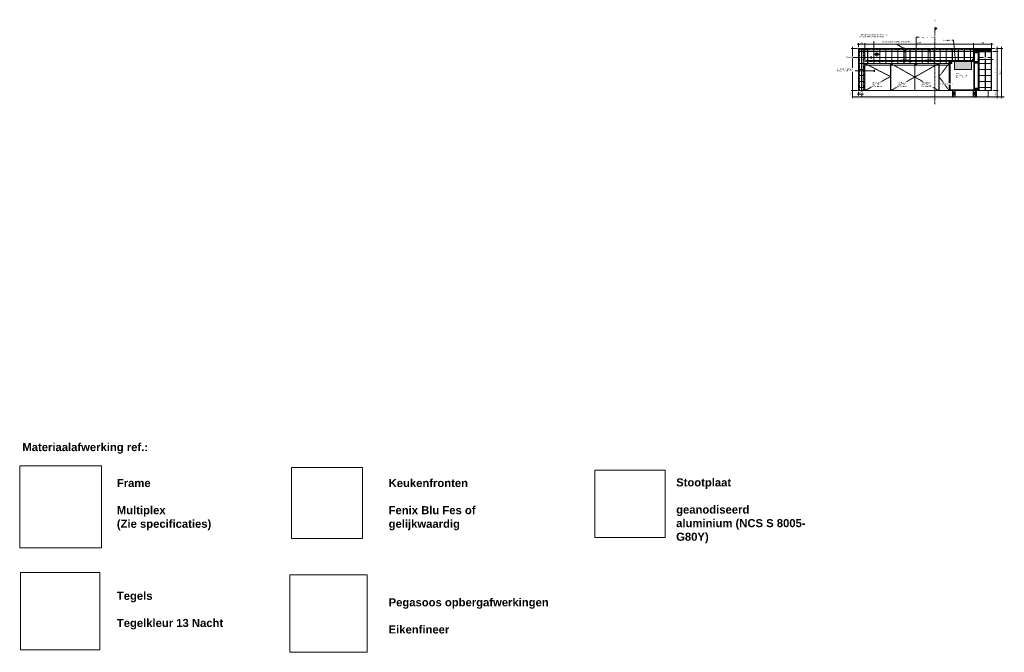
# Model space of a CAD drawing. Header units: millimetres. Extents: x 60977 to 119991, y -9149 to 74784.
# Tile 2 of 18: x 69237 to 93685, y 14153 to 29862. Entities that reach past the tile are written whole.
import ezdxf

# ---------------------------------------------------------------- set-up
doc = ezdxf.new("R2010")
doc.units = ezdxf.units.MM
for name, pattern in [('Dash', [6.35, 3.175, -3.175]), ('Dash dot Small', [6.35, 3.175, -1.5875, 0, -1.5875]), ('Dash Small', [6.35, 3.175, -3.175]), ('Dash_2_', [6.35, 3.175, -3.175]), ('Hidden', [7.14375, 4.7625, -2.38125]), ('Overhead xxSmall', [2.579688, 1.5875, -0.992188])]:
    doc.linetypes.add(name, pattern=pattern)
for name, color, linetype, lineweight in [('0-2', 250, 'Continuous', 5), ('A----M-', 8, 'Continuous', 5), ('A----M--20', 8, 'Continuous', 5), ('A09-C---6', 8, 'Dash_2_', 13), ('A09-C---7', 215, 'Dash_2_', 25), ('A09-C---8', 8, 'Dash_2_', 5), ('A09-G--', 8, 'Dash', 5), ('A09-NT--1', 7, 'Continuous', 13), ('A09-NT--2', 130, 'Continuous', 50), ('A09-NT--3', 7, 'Continuous', 5), ('A23-----2', 135, 'Continuous', 9), ('A23-----3', 250, 'Continuous', 13), ('A99-----1', 1, 'Overhead xxSmall', 13), ('A99-----3', 1, 'Continuous', 13), ('A99-----4', 1, 'Dash Small', 25), ('A99-----5', 1, 'Dash dot Small', 13), ('A99-----6', 1, 'Continuous', 25), ('A99----T', 1, 'Continuous', 5), ('Detail Items', 1, 'Continuous', 5), ('Detail Items-2', 55, 'Continuous', 5), ('Detail Items-3', 255, 'Continuous', 5), ('Detail Items-4', 254, 'Continuous', 5), ('Detail Items-5', 1, 'Hidden', 5)]:
    doc.layers.add(name, color=color, linetype=linetype, lineweight=lineweight)
doc.styles.add('Arial', font='arial.ttf', dxfattribs={"height": 40})
doc.styles.add('Arial_1', font='arial.ttf', dxfattribs={"height": 30})
doc.styles.add('Arial_B', font='arialbd.ttf', dxfattribs={"height": 200})
doc.dimstyles.new('TD_Diagonal_1_5_mm', dxfattribs={"dimscale": 304.8, "dimtxt": 30.607782, "dimasz": 0.026247, "dimexe": 0.098425, "dimexo": 0.098425, "dimgap": 0.052493, "dimtad": 1, "dimdec": 0, "dimzin": 0, "dimdsep": 46, "dimtxsty": 'Arial_1', "dimblk1": 'OBLIQUE', "dimblk2": 'OBLIQUE', "dimsah": 1, "dimcen": 0.09, "dimdle": 0.131234, "dimazin": 2, "dimtfac": 1, "dimtdec": 4, "dimtix": 1, "dimtmove": 0, "dimatfit": 3, "dimfxl": 1, "dimtvp": 1, "dimtfill": 1, "dimtolj": 1, "dimtzin": 0, "dimarcsym": 2})
picture_1 = doc.add_image_def('image1.jpg', size_in_pixel=(1021, 1021))
picture_2 = doc.add_image_def('image3.jpg', size_in_pixel=(540, 540))
picture_3 = doc.add_image_def('image4.png', size_in_pixel=(196, 191))
picture_4 = doc.add_image_def('image5.jpg', size_in_pixel=(500, 500))
picture_5 = doc.add_image_def('image10.png', size_in_pixel=(527, 505))

# ---------------------------------------------------------------- blocks, each defined once
blk = doc.blocks.new('HSR-D_ABT_ARCH_Interieur_rvt-2-Pegasoos Pantry - Section A')
at = {"layer": 'A23-----2'}
h = blk.add_hatch(dxfattribs=at)
h.set_pattern_fill('FP_5', color=256, style=0, pattern_type=2)
h.set_pattern_definition([(27, (-63030.689, 28850), (15.113162, 12.1898456), [0.67056, -31.929, 0.67056, -17.729, -4]), (27, (-63030.689, 28850), (15.113162, 12.1898456), [-51, 0.67056, -3.329]), (58, (-63030.689, 28850), (6.676274, 18.232591), [0.67056, -31.729, 0.67056, -32.129, -4]), (58, (-63030.689, 28850), (6.676274, 18.232591), [-65.2, 0.67056, -3.329]), (81, (-63030.689, 28850), (-0.9784985, 19.391816), [0.67056, -31.329, 0.67056, -17.449, -4]), (81, (-63030.689, 28850), (-0.9784985, 19.391816), [-50.12, 0.67056, -3.329])])
h.paths.add_polyline_path([(-61155, 27905), (-61155, 27950), (-64907, 27950), (-64907, 27905), (-62093, 27905)])
at = {"layer": 'A23-----3'}
blk.add_line((-61155, 27950), (-64907, 27950), dxfattribs=at)
blk = doc.blocks.new('Afstandsklods - Afstandsklods-18545504-Pegasoos Pantry - Section A')
at = {"layer": 'Detail Items'}
for p, q in [((-61894, 28827), (-61894, 28782)), ((-61894, 28827), (-61804, 28827)), ((-61804, 28782), (-61894, 28827)), ((-61804, 28827), (-61894, 28782)), ((-61894, 28782), (-61804, 28782))]:
    blk.add_line(p, q, dxfattribs=at)
at = {"layer": 'Detail Items-5'}
for p, q in [((-61894, 28827), (-61894, 28782)), ((-61804, 28827), (-61894, 28827)), ((-61894, 28782), (-61804, 28827)), ((-61804, 28782), (-61894, 28827)), ((-61894, 28782), (-61804, 28782))]:
    blk.add_line(p, q, dxfattribs=at)
blk = doc.blocks.new('Afstandsklods - Afstandsklods-V4-Pegasoos Pantry - Section A')
at = {"layer": 'Detail Items'}
for p, q in [((-61894, 28163), (-61894, 28118)), ((-61894, 28163), (-61804, 28163)), ((-61804, 28118), (-61894, 28163)), ((-61804, 28163), (-61894, 28118)), ((-61894, 28118), (-61804, 28118)), ((-61804, 28163), (-61804, 28118))]:
    blk.add_line(p, q, dxfattribs=at)
at = {"layer": 'Detail Items-5'}
for p, q in [((-61894, 28163), (-61894, 28118)), ((-61804, 28163), (-61894, 28163)), ((-61894, 28118), (-61804, 28163)), ((-61804, 28118), (-61894, 28163)), ((-61894, 28118), (-61804, 28118)), ((-61804, 28118), (-61804, 28163))]:
    blk.add_line(p, q, dxfattribs=at)
blk = doc.blocks.new('Detail View - Detail - Detail Number-13476530-Pegasoos Pantry - Section A')
at = {"layer": 'A09-C---7'}
for p, q in [((-62865, 29675), (-62835, 29645)), ((-62865, 29675), (-62865, 29615)), ((-62865, 29615), (-62835, 29645))]:
    blk.add_line(p, q, dxfattribs=at)
blk = doc.blocks.new('DIMBLOCK47-Pegasoos Pantry - Section A')
at = {"layer": 'A----M--20'}
for p, q in [((90188, 28012), (90028, 28012)), ((90068, 28070), (90068, 27982)), ((90068, 28012), (90068, 28070)), ((90148, 28036), (90148, 27982)), ((90148, 28012), (90148, 28036))]:
    blk.add_line(p, q, dxfattribs=at)
at = {"layer": 'A----M--20', "lineweight": 35}
for p, q in [((90068, 28012), (90064, 28008)), ((90068, 28012), (90072, 28016)), ((90148, 28012), (90144, 28008)), ((90148, 28012), (90152, 28016))]:
    blk.add_line(p, q, dxfattribs=at)
at = {"layer": 'A----M--20', "color": 0, "insert": (90085, 28067), "char_height": 30, "width": 55.38, "attachment_point": 1, "line_spacing_factor": 0.941778, "style": 'Arial_1', "bg_fill": 3, "box_fill_scale": 1.25, "bg_fill_color": 256, "bg_fill_true_color": 13158600, "bg_fill_transparency": 0}
blk.add_mtext('80', dxfattribs=at)
blk = doc.blocks.new('_Oblique')
at = {"color": 0, "linetype": 'ByBlock', "lineweight": -2}
blk.add_line((-0.5, -0.5), (0.5, 0.5), dxfattribs=at)
blk = doc.blocks.new('DIMBLOCK48-Pegasoos Pantry - Section A')
at = {"layer": 'A----M--20'}
for p, q in [((90038, 28100), (89882, 28100)), ((89912, 27950), (89904, 27950)), ((89910, 27950), (89942, 27950)), ((89912, 27910), (89912, 28100)), ((89912, 28100), (90038, 28100))]:
    blk.add_line(p, q, dxfattribs=at)
at = {"layer": 'A----M--20', "lineweight": 35}
for p, q in [((89912, 28100), (89908, 28104)), ((89912, 27950), (89908, 27954)), ((89912, 28100), (89916, 28096)), ((89912, 27950), (89916, 27946))]:
    blk.add_line(p, q, dxfattribs=at)
at = {"layer": 'A----M--20', "color": 0, "insert": (89857, 27990), "char_height": 30, "width": 83.06, "attachment_point": 1, "rotation": 90, "line_spacing_factor": 0.941778, "style": 'Arial_1', "bg_fill": 3, "box_fill_scale": 1.25, "bg_fill_color": 256, "bg_fill_true_color": 13158600, "bg_fill_transparency": 0}
blk.add_mtext('150', dxfattribs=at)
blk = doc.blocks.new('DIMBLOCK49-Pegasoos Pantry - Section A')
at = {"layer": 'A----M--20'}
for p, q in [((90038, 29150), (89882, 29150)), ((89912, 28100), (89912, 29190)), ((89912, 29150), (90038, 29150)), ((90038, 28100), (89882, 28100)), ((89912, 28100), (90038, 28100))]:
    blk.add_line(p, q, dxfattribs=at)
at = {"layer": 'A----M--20', "lineweight": 35}
for p, q in [((89912, 29150), (89908, 29154)), ((89912, 29150), (89916, 29146)), ((89912, 28100), (89908, 28104)), ((89912, 28100), (89916, 28096))]:
    blk.add_line(p, q, dxfattribs=at)
at = {"layer": 'A----M--20', "color": 0, "insert": (89857, 28579), "char_height": 30, "width": 110.75, "attachment_point": 1, "rotation": 90, "line_spacing_factor": 0.941778, "style": 'Arial_1', "bg_fill": 3, "box_fill_scale": 1.25, "bg_fill_color": 256, "bg_fill_true_color": 13158600, "bg_fill_transparency": 0}
blk.add_mtext('1050', dxfattribs=at)
blk = doc.blocks.new('DIMBLOCK50-Pegasoos Pantry - Section A')
at = {"layer": 'A----M--20'}
for p, q in [((93368, 29150), (93646, 29150)), ((93616, 29150), (93368, 29150)), ((93616, 27910), (93616, 29190)), ((93640, 27950), (93586, 27950)), ((93616, 27950), (93640, 27950))]:
    blk.add_line(p, q, dxfattribs=at)
at = {"layer": 'A----M--20', "lineweight": 35}
for p, q in [((93616, 29150), (93612, 29154)), ((93616, 29150), (93620, 29146)), ((93616, 27950), (93612, 27954)), ((93616, 27950), (93620, 27946))]:
    blk.add_line(p, q, dxfattribs=at)
at = {"layer": 'A----M--20', "color": 0, "insert": (93561, 28504), "char_height": 30, "width": 110.75, "attachment_point": 1, "rotation": 90, "line_spacing_factor": 0.941778, "style": 'Arial_1', "bg_fill": 3, "box_fill_scale": 1.25, "bg_fill_color": 256, "bg_fill_true_color": 13158600, "bg_fill_transparency": 0}
blk.add_mtext('1200', dxfattribs=at)
blk = doc.blocks.new('DIMBLOCK51-Pegasoos Pantry - Section A')
at = {"layer": 'A----M--20'}
for p, q in [((93398, 28100), (93536, 28100)), ((93506, 28100), (93398, 28100)), ((93530, 27950), (93476, 27950)), ((93506, 27910), (93506, 28100)), ((93506, 27950), (93530, 27950))]:
    blk.add_line(p, q, dxfattribs=at)
at = {"layer": 'A----M--20', "lineweight": 35}
for p, q in [((93506, 28100), (93502, 28104)), ((93506, 27950), (93502, 27954)), ((93506, 28100), (93510, 28096)), ((93506, 27950), (93510, 27946))]:
    blk.add_line(p, q, dxfattribs=at)
at = {"layer": 'A----M--20', "color": 0, "insert": (93451, 27990), "char_height": 30, "width": 83.06, "attachment_point": 1, "rotation": 90, "line_spacing_factor": 0.941778, "style": 'Arial_1', "bg_fill": 3, "box_fill_scale": 1.25, "bg_fill_color": 256, "bg_fill_true_color": 13158600, "bg_fill_transparency": 0}
blk.add_mtext('150', dxfattribs=at)
blk = doc.blocks.new('DIMBLOCK52-Pegasoos Pantry - Section A')
at = {"layer": 'A----M--20'}
for p, q in [((93398, 29075), (93536, 29075)), ((93506, 29075), (93398, 29075)), ((93506, 28100), (93506, 29075)), ((93398, 28100), (93536, 28100)), ((93506, 28100), (93398, 28100))]:
    blk.add_line(p, q, dxfattribs=at)
at = {"layer": 'A----M--20', "lineweight": 35}
for p, q in [((93506, 29075), (93502, 29079)), ((93506, 29075), (93510, 29071)), ((93506, 28100), (93502, 28104)), ((93506, 28100), (93510, 28096))]:
    blk.add_line(p, q, dxfattribs=at)
at = {"layer": 'A----M--20', "color": 0, "insert": (93451, 28553), "char_height": 30, "width": 83.06, "attachment_point": 1, "rotation": 90, "line_spacing_factor": 0.941778, "style": 'Arial_1', "bg_fill": 3, "box_fill_scale": 1.25, "bg_fill_color": 256, "bg_fill_true_color": 13158600, "bg_fill_transparency": 0}
blk.add_mtext('975', dxfattribs=at)
blk = doc.blocks.new('DIMBLOCK53-Pegasoos Pantry - Section A')
at = {"layer": 'A----M--20'}
for p, q in [((93368, 29150), (93536, 29150)), ((93506, 29150), (93368, 29150)), ((93506, 29075), (93506, 29190)), ((93398, 29075), (93536, 29075)), ((93506, 29075), (93398, 29075))]:
    blk.add_line(p, q, dxfattribs=at)
at = {"layer": 'A----M--20', "lineweight": 35}
for p, q in [((93506, 29150), (93502, 29154)), ((93506, 29150), (93510, 29146)), ((93506, 29075), (93502, 29079)), ((93506, 29075), (93510, 29071))]:
    blk.add_line(p, q, dxfattribs=at)
at = {"layer": 'A----M--20', "color": 0, "insert": (93451, 29089), "char_height": 30, "width": 55.38, "attachment_point": 1, "rotation": 90, "line_spacing_factor": 0.941778, "style": 'Arial_1', "bg_fill": 3, "box_fill_scale": 1.25, "bg_fill_color": 256, "bg_fill_true_color": 13158600, "bg_fill_transparency": 0}
blk.add_mtext('75', dxfattribs=at)
blk = doc.blocks.new('DIMBLOCK54-Pegasoos Pantry - Section A')
at = {"layer": 'A----M--20'}
for p, q in [((93408, 28873), (93023, 28873)), ((93063, 28897), (93063, 28843)), ((93063, 28873), (93063, 28897)), ((93368, 28897), (93368, 28843)), ((93368, 28873), (93368, 28897))]:
    blk.add_line(p, q, dxfattribs=at)
at = {"layer": 'A----M--20', "lineweight": 35}
for p, q in [((93063, 28873), (93059, 28869)), ((93063, 28873), (93067, 28877)), ((93368, 28873), (93364, 28869)), ((93368, 28873), (93372, 28877))]:
    blk.add_line(p, q, dxfattribs=at)
at = {"layer": 'A----M--20', "color": 0, "insert": (93181, 28928), "char_height": 30, "width": 83.06, "attachment_point": 1, "line_spacing_factor": 0.941778, "style": 'Arial_1', "bg_fill": 3, "box_fill_scale": 1.25, "bg_fill_color": 256, "bg_fill_true_color": 13158600, "bg_fill_transparency": 0}
blk.add_mtext('305', dxfattribs=at)
blk = doc.blocks.new('DIMBLOCK55-Pegasoos Pantry - Section A')
at = {"layer": 'A----M--20', "lineweight": 35}
for p, q in [((92918, 29251), (92914, 29247)), ((92918, 29251), (92922, 29255)), ((93368, 29251), (93364, 29247)), ((93368, 29251), (93372, 29255))]:
    blk.add_line(p, q, dxfattribs=at)
at = {"layer": 'A----M--20'}
for p, q in [((92918, 29150), (92918, 29281)), ((93408, 29251), (92918, 29251)), ((92918, 29251), (92918, 29150)), ((93368, 29150), (93368, 29281)), ((93368, 29251), (93368, 29150))]:
    blk.add_line(p, q, dxfattribs=at)
at = {"layer": 'A----M--20', "color": 0, "insert": (93108, 29306), "char_height": 30, "width": 83.06, "attachment_point": 1, "line_spacing_factor": 0.941778, "style": 'Arial_1', "bg_fill": 3, "box_fill_scale": 1.25, "bg_fill_color": 256, "bg_fill_true_color": 13158600, "bg_fill_transparency": 0}
blk.add_mtext('450', dxfattribs=at)
blk = doc.blocks.new('DIMBLOCK56-Pegasoos Pantry - Section A')
at = {"layer": 'A----M--20', "lineweight": 35}
for p, q in [((90218, 29251), (90214, 29247)), ((90218, 29251), (90222, 29255)), ((92918, 29251), (92914, 29247)), ((92918, 29251), (92922, 29255))]:
    blk.add_line(p, q, dxfattribs=at)
at = {"layer": 'A----M--20'}
for p, q in [((90218, 29130), (90218, 29281)), ((92918, 29251), (90218, 29251)), ((90218, 29251), (90218, 29130)), ((92918, 29150), (92918, 29281)), ((92918, 29251), (92918, 29150))]:
    blk.add_line(p, q, dxfattribs=at)
at = {"layer": 'A----M--20', "color": 0, "insert": (91522, 29306), "char_height": 30, "width": 110.75, "attachment_point": 1, "line_spacing_factor": 0.941778, "style": 'Arial_1', "bg_fill": 3, "box_fill_scale": 1.25, "bg_fill_color": 256, "bg_fill_true_color": 13158600, "bg_fill_transparency": 0}
blk.add_mtext('2700', dxfattribs=at)
blk = doc.blocks.new('DIMBLOCK57-Pegasoos Pantry - Section A')
at = {"layer": 'A----M--20'}
for p, q in [((90218, 29251), (90028, 29251)), ((90068, 29180), (90068, 29281)), ((90068, 29251), (90068, 29180)), ((90218, 29130), (90218, 29281)), ((90218, 29251), (90218, 29130))]:
    blk.add_line(p, q, dxfattribs=at)
at = {"layer": 'A----M--20', "lineweight": 35}
for p, q in [((90068, 29251), (90064, 29247)), ((90068, 29251), (90072, 29255)), ((90218, 29251), (90214, 29247)), ((90218, 29251), (90222, 29255))]:
    blk.add_line(p, q, dxfattribs=at)
at = {"layer": 'A----M--20', "color": 0, "insert": (90108, 29306), "char_height": 30, "width": 83.06, "attachment_point": 1, "line_spacing_factor": 0.941778, "style": 'Arial_1', "bg_fill": 3, "box_fill_scale": 1.25, "bg_fill_color": 256, "bg_fill_true_color": 13158600, "bg_fill_transparency": 0}
blk.add_mtext('150', dxfattribs=at)

msp = doc.modelspace()

# ---------------------------------------------------------------- hatches: boundary and pattern name
at = {"layer": 'Detail Items-2'}
h = msp.add_hatch(dxfattribs=at)
h.set_pattern_fill('FP_8', color=256, style=0, pattern_type=2)
h.set_pattern_definition([(0, (92244.49, 28926.5), (0, -150), [147, -3]), (90, (92244.49, 28926.5), (-150, 9e-15), [147, -3]), (180, (92391.49, 29073.5), (-2e-14, -150), [147, -3]), (90, (92391.49, 28926.5), (-150, 9e-15), [147, -3])])
h.paths.add_polyline_path([(90068, 28100), (90218, 28100), (90218, 28775), (92318, 28775), (92318, 28805), (92319.5, 28816.6), (92324, 28827.5), (92331.2, 28836.8), (92340.5, 28844), (92351.3, 28848.5), (92363, 28850), (90268, 28850), (90255, 28851.7), (90243, 28856.7), (90232.6, 28864.6), (90224.7, 28875), (90219.7, 28887.1), (90218, 28900), (90218, 29100), (90216.3, 29112.9), (90211.3, 29125), (90203.3, 29135.4), (90193, 29143.3), (90180.9, 29148.3), (90168, 29150), (90118, 29150), (90105, 29148.3), (90093, 29143.3), (90082.6, 29135.4), (90074.7, 29125), (90069.7, 29112.9), (90068, 29100), (90068, 28550)])
h = msp.add_hatch(dxfattribs=at)
h.set_pattern_fill('FP_7', color=256, style=0, pattern_type=2)
h.set_pattern_definition([(0, (93064.49, 28776.5), (0, -150), [147, -3]), (90, (93064.49, 28776.5), (-150, 9e-15), [147, -3]), (180, (93211.49, 28923.5), (-2e-14, -150), [147, -3]), (90, (93211.49, 28776.5), (-150, 9e-15), [147, -3])])
h.paths.add_polyline_path([(93368, 28100), (93368, 29075), (93063, 29075), (93063, 28100)])
for points in [[(90833, 28695), (90834.3, 28695.2), (90835.5, 28695.7), (90836.5, 28696.5), (90837.3, 28697.5), (90837.8, 28698.7), (90838, 28700), (90837.8, 28701.3), (90837.3, 28702.5), (90836.5, 28703.5), (90835.5, 28704.3), (90834.3, 28704.8), (90833, 28705), (90831.7, 28704.8), (90830.5, 28704.3), (90829.5, 28703.5), (90828.7, 28702.5), (90828.2, 28701.3), (90828, 28700), (90828.2, 28698.7), (90828.7, 28697.5), (90829.5, 28696.5), (90830.5, 28695.7), (90831.7, 28695.2)], [(91433, 28695), (91434.3, 28695.2), (91435.5, 28695.7), (91436.5, 28696.5), (91437.3, 28697.5), (91437.8, 28698.7), (91438, 28700), (91437.8, 28701.3), (91437.3, 28702.5), (91436.5, 28703.5), (91435.5, 28704.3), (91434.3, 28704.8), (91433, 28705), (91431.7, 28704.8), (91430.5, 28704.3), (91429.5, 28703.5), (91428.7, 28702.5), (91428.2, 28701.3), (91428, 28700), (91428.2, 28698.7), (91428.7, 28697.5), (91429.5, 28696.5), (91430.5, 28695.7), (91431.7, 28695.2)], [(91493, 28695), (91494.3, 28695.2), (91495.5, 28695.7), (91496.5, 28696.5), (91497.3, 28697.5), (91497.8, 28698.7), (91498, 28700), (91497.8, 28701.3), (91497.3, 28702.5), (91496.5, 28703.5), (91495.5, 28704.3), (91494.3, 28704.8), (91493, 28705), (91491.7, 28704.8), (91490.5, 28704.3), (91489.5, 28703.5), (91488.7, 28702.5), (91488.2, 28701.3), (91488, 28700), (91488.2, 28698.7), (91488.7, 28697.5), (91489.5, 28696.5), (91490.5, 28695.7), (91491.7, 28695.2)]]:
    msp.add_hatch(color=256, dxfattribs=at).paths.add_polyline_path(points)
at = {"layer": 'Detail Items-3'}
for points in [[(92943, 28118), (92946, 28118), (92946, 29122), (92928, 29122), (92928, 28118), (92932.6, 28118)], [(93054, 28100), (93054, 29085), (93036, 29085), (93036, 28100)], [(92327.5, 28100), (92342, 28100), (92342, 28775), (92337, 28775), (92337, 28725), (92336.7, 28723.1), (92336, 28721.2), (92334.8, 28719.7), (92333.2, 28718.5), (92331.4, 28717.8), (92329.5, 28717.5), (92327.5, 28717.8), (92325.7, 28718.5), (92324.2, 28719.7), (92323, 28721.2), (92322.2, 28723.1), (92322, 28725), (92322, 28735), (92318, 28735), (92318, 28100), (92325.7, 28100)], [(92386, 28776.5), (92386, 28827), (92363, 28827), (92363, 28845), (92352.6, 28843.6), (92343, 28839.6), (92334.7, 28833.3), (92328.3, 28825), (92324.4, 28815.4), (92323, 28805), (92323, 28776.5)], [(92872.1, 28827), (92928, 28827), (92928, 28845), (92363, 28845), (92363, 28827), (92868, 28827)], [(92872.1, 28626.5), (92872.1, 28827), (92446.5, 28827), (92446.5, 28626.5), (92868, 28626.5)], [(92342, 28100), (93036, 28100), (93036, 28118), (92342, 28118)]]:
    msp.add_hatch(color=256, dxfattribs=at).paths.add_polyline_path(points)
at = {"layer": 'Detail Items-4'}
h = msp.add_hatch(dxfattribs=at)
h.set_pattern_fill('FP_6', color=256, style=0, pattern_type=2)
h.set_pattern_definition([(0, (92244.49, 28776.5), (0, -150), [147, -3]), (90, (92244.49, 28776.5), (-150, 9e-15), [147, -3]), (180, (92391.49, 28923.5), (-2e-14, -150), [147, -3]), (90, (92391.49, 28776.5), (-150, 9e-15), [147, -3])])
h.paths.add_polyline_path([(92363, 28850), (92868, 28850), (92880.9, 28851.7), (92893, 28856.7), (92903.3, 28864.6), (92911.3, 28875), (92916.3, 28887.1), (92918, 28900), (92918, 29100), (92919.7, 29112.9), (92924.7, 29125), (92932.6, 29135.4), (92943, 29143.3), (92955, 29148.3), (92968, 29150), (90168, 29150), (90180.9, 29148.3), (90193, 29143.3), (90203.3, 29135.4), (90211.3, 29125), (90216.3, 29112.9), (90218, 29100), (90218, 28900), (90219.7, 28887.1), (90224.7, 28875), (90232.6, 28864.6), (90243, 28856.7), (90255, 28851.7), (90268, 28850), (92351.3, 28850)])

# ---------------------------------------------------------------- linework, layer by layer
at = {"layer": 'A09-C---6'}
msp.add_line((91963.3, 29675.1), (91963.3, 27766.7), dxfattribs=at)
at = {"layer": 'A09-NT--1'}
for p, q in [((92424.8, 29349.8), (92374.9, 29349.8)), ((92476.6, 28823.9), (92424.8, 29349.8)), ((90445.7, 29060.9), (90445.7, 29326.3)), ((91205.8, 29135.1), (91004.4, 29251.6))]:
    msp.add_line(p, q, dxfattribs=at)
at = {"layer": 'A09-NT--2'}
for p, q in [((91205.8, 29135.1), (91179.8, 29150.2)), ((90393.7, 28926.5), (90363.7, 28926.5)), ((90445.7, 29060.9), (90445.7, 29090.9)), ((92476.6, 28823.9), (92473.6, 28853.7)), ((91494.3, 28737.5), (91494.3, 28767.5)), ((90472.7, 28592), (90442.7, 28592))]:
    msp.add_line(p, q, dxfattribs=at)
at = {"layer": 'A99-----1'}
for p, q in [((90518.5, 28941.7), (90518.5, 29056.7)), ((90222, 28775), (90861, 28447.7)), ((92061, 28775), (90865, 28100)), ((90865, 28775), (92061, 28100)), ((92314, 28775), (92065, 28448.6)), ((90857.8, 28449.4), (90222, 28100)), ((92065, 28448.6), (92314, 28100))]:
    msp.add_line(p, q, dxfattribs=at)
at = {"layer": 'A99-----3'}
for p, q in [((90068, 29150), (90068, 28100)), ((90068, 29150), (91240.5, 29150)), ((91194.5, 29119), (91194.5, 28860)), ((91240.5, 29150), (91794.5, 29150)), ((91240.5, 29119), (91240.5, 29088)), ((91794.5, 29150), (92948, 29150)), ((91794.5, 29119), (91794.5, 28860)), ((91840.5, 29119), (91840.5, 29088)), ((92928, 28845), (92928, 29122)), ((92928, 29122), (92946, 29122)), ((92946, 29122), (92946, 29085)), ((90488.4, 29023.3), (90548.6, 29023.3)), ((90548.6, 28983.3), (90488.4, 28983.3)), ((91319.7, 28860), (91119.7, 28860)), ((91119.7, 28860), (91119.7, 28850)), ((91194.5, 29089), (91240.5, 29089)), ((91195.2, 29082.9), (91195.2, 29065.1)), ((91206.2, 29062.6), (91234.9, 29062.6)), ((91235.5, 29067.5), (91206.8, 29067.5)), ((91240.5, 29063), (91240.5, 28860)), ((91245.2, 29082.9), (91245.2, 29065.1)), ((91319.7, 28860), (91319.7, 28850)), ((91919.7, 28860), (91719.7, 28860)), ((91719.7, 28860), (91719.7, 28850)), ((91794.5, 29089), (91840.5, 29089)), ((91795.2, 29082.9), (91795.2, 29065.1)), ((91806.2, 29062.6), (91834.9, 29062.6)), ((91835.5, 29067.5), (91806.8, 29067.5)), ((91840.5, 29063), (91840.5, 28860)), ((91845.2, 29082.9), (91845.2, 29065.1)), ((91919.7, 28860), (91919.7, 28850)), ((92348, 28850), (92868, 28850)), ((92946, 29040), (92946, 28827)), ((93036, 29085), (93054, 29085)), ((93036, 28163), (93036, 29040)), ((93054, 29085), (93054, 28100)), ((90222, 28775), (90222, 28100)), ((90861, 28735), (90222, 28735)), ((90861, 28775), (90861, 28100)), ((90865, 28775), (90865, 28100)), ((91461, 28735), (90865, 28735)), ((91461, 28775), (91461, 28100)), ((91465, 28775), (91465, 28100)), ((92061, 28735), (91465, 28735)), ((92061, 28775), (92061, 28100)), ((92065, 28775), (92065, 28100)), ((92314, 28735), (92065, 28735)), ((92314, 28100), (92314, 28775)), ((92318, 28735), (92322, 28735)), ((92318, 28100), (92318, 28735)), ((92322, 28735), (92322, 28725)), ((92323, 28805), (92323, 28776.5)), ((92323, 28776.5), (92386, 28776.5)), ((92337, 28725), (92337, 28775)), ((92337, 28775), (92342, 28775)), ((92342, 28775), (92342, 28118)), ((92928, 28845), (92363, 28845)), ((92363, 28845), (92363, 28827)), ((92363, 28827), (92928, 28827)), ((92386, 28776.5), (92386, 28827)), ((92928, 28827), (92928, 28845)), ((92928, 28118), (92928, 28827)), ((92946, 28782), (92946, 28163)), ((92946, 28118), (92342, 28118)), ((92342, 28118), (92342, 28100)), ((93036, 28100), (93036, 28118)), ((90068, 28100), (92292.5, 28100)), ((90148, 28100), (90148, 27950)), ((92342, 28100), (92318, 28100)), ((92342, 28100), (93036, 28100)), ((92398, 28100), (92398, 27950)), ((92398, 28100), (92398, 27950)), ((92468, 28100), (92408, 27950)), ((92408, 28100), (92468, 27950)), ((92468, 28100), (92468, 27950)), ((92913, 28100), (92913, 27950)), ((92973, 28100), (92913, 27950)), ((92913, 28100), (92973, 27950)), ((93054, 28100), (93036, 28100)), ((93368, 28100), (93036, 28100)), ((93288, 28100), (93288, 27950))]:
    msp.add_line(p, q, dxfattribs=at)
for centre in [(90493.5, 29002.5), (90543.5, 29002.5)]:
    msp.add_circle(centre, 15, dxfattribs=at)
for centre, radius, start, end in [((90488.4, 29003.3), 20, 90, 270), ((90548.6, 29003.3), 20, 270, 90), ((92329.5, 28725), 7.5, 180, 360), ((92363, 28805), 40, 90, 180)]:
    msp.add_arc(centre, radius, start, end, dxfattribs=at)
for centre, start_param, end_param in [((91206.5, 29065), 1.5402112, 4.6818038), ((91235.2, 29065), 4.6818038, 7.8233965), ((91806.5, 29065), 1.5402112, 4.6818038), ((91835.2, 29065), 4.6818038, 7.8233965)]:
    msp.add_ellipse(centre, major_axis=(10, 0.07), ratio=0.2418154, start_param=start_param, end_param=end_param, dxfattribs=at)
for points, knots in [([(91194.5, 29119), (91194.5, 29120.1), (91194.6, 29122.4), (91195.8, 29126.7), (91198.4, 29131), (91202.5, 29134.8), (91206.8, 29137.2), (91211.7, 29138.7), (91215.1, 29139), (91216.8, 29139)], [-1, -1, -1, -1, -0.8928571, -0.7857143, -0.5714286, -0.4285714, -0.2857143, -0.1428571, 0, 0, 0, 0]), ([(91218.2, 29099), (91215.6, 29099), (91210.5, 29099.8), (91204.2, 29102.7), (91199.8, 29106.4), (91196.9, 29110.2), (91195.1, 29114.5), (91194.6, 29117.5), (91194.5, 29119)], [-1, -1, -1, -1, -0.7857143, -0.5714286, -0.4285714, -0.2857143, -0.1428571, 0, 0, 0, 0]), ([(91216.8, 29139), (91219.5, 29139), (91224.6, 29138.2), (91230.8, 29135.3), (91235.2, 29131.6), (91238.1, 29127.8), (91240, 29123.5), (91240.4, 29120.5), (91240.5, 29119)], [-1, -1, -1, -1, -0.7857143, -0.5714286, -0.4285714, -0.2857143, -0.1428571, 0, 0, 0, 0]), ([(91240.5, 29119), (91240.5, 29117.9), (91240.4, 29115.6), (91239.3, 29111.3), (91236.7, 29107), (91232.5, 29103.2), (91228.2, 29100.8), (91223.3, 29099.3), (91219.9, 29099), (91218.2, 29099)], [-1, -1, -1, -1, -0.8928571, -0.7857143, -0.5714286, -0.4285714, -0.2857143, -0.1428571, 0, 0, 0, 0]), ([(91794.5, 29119), (91794.5, 29120.1), (91794.6, 29122.4), (91795.8, 29126.7), (91798.4, 29131), (91802.5, 29134.8), (91806.8, 29137.2), (91811.7, 29138.7), (91815.1, 29139), (91816.8, 29139)], [-1, -1, -1, -1, -0.8928571, -0.7857143, -0.5714286, -0.4285714, -0.2857143, -0.1428571, 0, 0, 0, 0]), ([(91818.2, 29099), (91815.6, 29099), (91810.5, 29099.8), (91804.2, 29102.7), (91799.8, 29106.4), (91796.9, 29110.2), (91795.1, 29114.5), (91794.6, 29117.5), (91794.5, 29119)], [-1, -1, -1, -1, -0.7857143, -0.5714286, -0.4285714, -0.2857143, -0.1428571, 0, 0, 0, 0]), ([(91816.8, 29139), (91819.5, 29139), (91824.6, 29138.2), (91830.8, 29135.3), (91835.2, 29131.6), (91838.1, 29127.8), (91840, 29123.5), (91840.4, 29120.5), (91840.5, 29119)], [-1, -1, -1, -1, -0.7857143, -0.5714286, -0.4285714, -0.2857143, -0.1428571, 0, 0, 0, 0]), ([(91840.5, 29119), (91840.5, 29117.9), (91840.4, 29115.6), (91839.3, 29111.3), (91836.7, 29107), (91832.5, 29103.2), (91828.2, 29100.8), (91823.3, 29099.3), (91819.9, 29099), (91818.2, 29099)], [-1, -1, -1, -1, -0.8928571, -0.7857143, -0.5714286, -0.4285714, -0.2857143, -0.1428571, 0, 0, 0, 0]), ([(91203.7, 29089), (91202.6, 29089), (91200.5, 29088.6), (91198.4, 29087.6), (91197.2, 29086.8), (91196.6, 29086.3), (91196.2, 29086), (91195.9, 29085.6), (91195.5, 29085.2), (91195.3, 29084.9), (91195, 29084.6), (91194.8, 29084.4), (91194.7, 29084.1), (91194.6, 29084), (91194.5, 29084)], [0, 0, 0, 0, 0.2, 0.4, 0.5, 0.55, 0.6, 0.65, 0.7, 0.75, 0.8, 0.85, 0.9, 1, 1, 1, 1]), ([(91236, 29089), (91237.1, 29089), (91239.2, 29088.6), (91241.3, 29087.6), (91242.5, 29086.8), (91243.1, 29086.3), (91243.5, 29086), (91243.8, 29085.6), (91244.1, 29085.2), (91244.4, 29084.9), (91244.7, 29084.6), (91244.8, 29084.4), (91245, 29084.1), (91245.1, 29084), (91245.2, 29084)], [0, 0, 0, 0, 0.2, 0.4, 0.5, 0.55, 0.6, 0.65, 0.7, 0.75, 0.8, 0.85, 0.9, 1, 1, 1, 1]), ([(91803.7, 29089), (91802.6, 29089), (91800.5, 29088.6), (91798.4, 29087.6), (91797.2, 29086.8), (91796.6, 29086.3), (91796.2, 29086), (91795.9, 29085.6), (91795.5, 29085.2), (91795.3, 29084.9), (91795, 29084.6), (91794.8, 29084.4), (91794.7, 29084.1), (91794.6, 29084), (91794.5, 29084)], [0, 0, 0, 0, 0.2, 0.4, 0.5, 0.55, 0.6, 0.65, 0.7, 0.75, 0.8, 0.85, 0.9, 1, 1, 1, 1]), ([(91836, 29089), (91837.1, 29089), (91839.2, 29088.6), (91841.3, 29087.6), (91842.5, 29086.8), (91843.1, 29086.3), (91843.5, 29086), (91843.8, 29085.6), (91844.1, 29085.2), (91844.4, 29084.9), (91844.7, 29084.6), (91844.8, 29084.4), (91845, 29084.1), (91845.1, 29084), (91845.2, 29084)], [0, 0, 0, 0, 0.2, 0.4, 0.5, 0.55, 0.6, 0.65, 0.7, 0.75, 0.8, 0.85, 0.9, 1, 1, 1, 1])]:
    msp.add_open_spline(points, degree=3, knots=knots, dxfattribs=at)
at = {"layer": 'A99-----4'}
for p, q in [((92918.4, 29125), (90066.5, 29125)), ((90093, 28100), (90093, 29151.5)), ((90193, 28100), (90193, 29151.5)), ((92322.7, 28825), (90193, 28825))]:
    msp.add_line(p, q, dxfattribs=at)
at = {"layer": 'A99-----5'}
msp.add_line((90438.5, 29002.5), (90598.5, 29002.5), dxfattribs=at)
at = {"layer": 'A99-----6'}
for p, q in [((92918, 29120), (92918, 28890)), ((92928, 29120), (92928, 28890)), ((93338, 29103), (92946, 29103)), ((92948, 29150), (93338, 29150)), ((92948, 29140), (93338, 29140)), ((93338, 29122), (92948, 29122)), ((93338, 29140), (93338, 29085)), ((93358, 29075), (93358, 29120)), ((93368, 29075), (93368, 29120)), ((90513.5, 29010.2), (90523.5, 29010.2)), ((90513.5, 29005.2), (90513.5, 29010.2)), ((90523.5, 29005.2), (90513.5, 29005.2)), ((90513.5, 28999.8), (90513.5, 28994.8)), ((90523.5, 28999.8), (90513.5, 28999.8)), ((90513.5, 28994.8), (90523.5, 28994.8)), ((90523.5, 29010.2), (90523.5, 29005.2)), ((90523.5, 28994.8), (90523.5, 28999.8)), ((92868, 28850), (92878, 28850)), ((92928, 28990), (92928, 28845)), ((93036, 29085), (93358, 29085)), ((93054, 29075), (93368, 29075)), ((92342, 28100), (92292.5, 28100)), ((92398, 28100), (92398, 27950)), ((92398, 28100), (92398, 27950)), ((92398, 28100), (92398, 27950)), ((92398, 27950), (92408, 27950)), ((92408, 28100), (92408, 27950)), ((92973, 28100), (92973, 27950)), ((92973, 27950), (92983, 27950)), ((92983, 28100), (92983, 27950)), ((92983, 28100), (92983, 27950)), ((92983, 28100), (92983, 27950))]:
    msp.add_line(p, q, dxfattribs=at)
for centre, radius, start, end in [((92948, 29120), 30, 90, 180), ((92948, 29120), 20, 90, 180), ((93338, 29120), 30, 0, 90), ((93338, 29120), 20, 0, 90), ((92878, 28890), 40, 270, 0), ((92878, 28890), 50, 294.97858, 0)]:
    msp.add_arc(centre, radius, start, end, dxfattribs=at)
at = {"layer": 'A99----T'}
for p, q in [((90068, 29100), (90068, 28100)), ((90168, 29150), (90118, 29150)), ((92968, 29150), (90168, 29150)), ((90218, 29100), (90218, 28900)), ((90218, 28900), (90218, 29100)), ((92918, 28900), (92918, 29100)), ((90268, 28850), (92363, 28850)), ((92363, 28850), (90268, 28850)), ((92363, 28850), (92868, 28850)), ((93368, 29075), (93063, 29075)), ((93063, 29075), (93063, 28100)), ((93368, 28100), (93368, 29075)), ((90218, 28100), (90218, 28775)), ((90218, 28775), (92318, 28775)), ((92318, 28775), (92318, 28805)), ((92446.5, 28827), (92446.5, 28626.5)), ((92446.5, 28626.5), (92872.1, 28626.5)), ((92872.1, 28626.5), (92872.1, 28827)), ((90068, 28100), (90218, 28100)), ((93063, 28100), (93368, 28100))]:
    msp.add_line(p, q, dxfattribs=at)
for centre, radius, start, end in [((90118, 29100), 50, 90, 180), ((90168, 29100), 50, 360, 90), ((90168, 29100), 50, 0, 90), ((92968, 29100), 50, 90, 180), ((90268, 28900), 50, 180, 270), ((90268, 28900), 50, 180, 270), ((92363, 28805), 45, 90, 180), ((92868, 28900), 50, 270, 360)]:
    msp.add_arc(centre, radius, start, end, dxfattribs=at)

# ---------------------------------------------------------------- block references
at = {"layer": '0-2'}
msp.add_blockref('HSR-D_ABT_ARCH_Interieur_rvt-2-Pegasoos Pantry - Section A', (154840, 0), dxfattribs=at)
at = {"layer": 'A09-C---7'}
msp.add_blockref('Detail View - Detail - Detail Number-13476530-Pegasoos Pantry - Section A', (154840, 0), dxfattribs=at)
at = {"layer": 'Detail Items'}
for name, p in [('Afstandsklods - Afstandsklods-V4-Pegasoos Pantry - Section A', (154840, 922)), ('Afstandsklods - Afstandsklods-18545504-Pegasoos Pantry - Section A', (154840, 0)), ('Afstandsklods - Afstandsklods-V4-Pegasoos Pantry - Section A', (154840, 0))]:
    msp.add_blockref(name, p, dxfattribs=at)

# ---------------------------------------------------------------- texts
at = {"layer": 'A09-C---8', "insert": (91943, 29860.8), "char_height": 40, "width": 38.481, "attachment_point": 1, "style": 'Arial'}
msp.add_mtext('3', dxfattribs=at)
at = {"layer": 'A09-NT--1', "insert": (90072.6, 29500.9), "char_height": 30, "width": 883.46, "attachment_point": 1, "style": 'Arial_1', "bg_fill": 3, "box_fill_scale": 1.25, "bg_fill_color": 256, "bg_fill_true_color": 13158600, "bg_fill_transparency": 0}
msp.add_mtext('Tegels op maat van de afmetingen van ', dxfattribs=at)
at = {"layer": 'A09-NT--3', "char_height": 200, "attachment_point": 1, "style": 'Arial_B', "bg_fill": 3, "box_fill_scale": 1.25, "bg_fill_color": 256, "bg_fill_true_color": 13158600, "bg_fill_transparency": 0}
for s, insert, width in [('Materiaalafwerking ref.:', (69303.5, 19348.1), 3872.151), ('Frame', (71649.7, 18456.3), 1034.177), ('Keukenfronten', (78397.7, 18456.3), 2421.096), ('Stootplaat ', (85536.8, 18471.8), 1771.729), ('Multiplex', (71649.7, 17781.6), 1499.156), ('Fenix Blu Fes of ', (78397.7, 17781.6), 2749.788), ('geanodiseerd ', (85536.8, 17797.1), 2332.911), ('Tegels', (71649.7, 15656.1), 1098.312), ('Pegasoos opbergafwerkingen', (78397.7, 15494.4), 4906.328), ('Tegelkleur 13 Nacht', (71649.7, 14981.5), 3262.868), ('Eikenfineer', (78397.7, 14819.7), 1859.915)]:
    msp.add_mtext(s, dxfattribs=dict(at, insert=insert, width=width))

# ---------------------------------------------------------------- pictures from other files: only their frames are drawn
at = {"layer": 'A09-G--'}
image = msp.add_image(picture_1, insert=(69237, 16750.3), size_in_units=(2034.9, 2034.9), dxfattribs=at)
image.dxf.flags = 7
image = msp.add_image(picture_2, insert=(75987.3, 16978), size_in_units=(1760, 1760), dxfattribs=at)
image.dxf.flags = 7
image = msp.add_image(picture_5, insert=(83516.9, 17005.2), size_in_units=(1745.1, 1672.2), dxfattribs=at)
image.dxf.flags = 7
image = msp.add_image(picture_3, insert=(69260, 14214.2), size_in_units=(1969.9, 1919.7), dxfattribs=at)
image.dxf.flags = 7
image = msp.add_image(picture_4, insert=(75948.5, 14152.5), size_in_units=(1920, 1920), dxfattribs=at)
image.dxf.flags = 7

# ---------------------------------------------------------------- next in the draw order: texts
at = {"layer": 'A09-NT--1', "char_height": 30, "attachment_point": 1, "style": 'Arial_1', "bg_fill": 3, "box_fill_scale": 1.25, "bg_fill_color": 256, "bg_fill_true_color": 13158600, "bg_fill_transparency": 0}
for s, insert, width in [('Spoelbak', (92164.3, 29364.8), 206.835), ('Concepttaps en tapblad  door derden.', (90656.5, 29330.8), 841.772), ('Kast ', (92472.4, 28545.7), 115.443), ('Fustenkoeler ', (90400.1, 28314.6), 307.848), ('Fustenkoeler ', (91000.1, 28314.6), 307.848), ('Fustenkoeler ', (91610.1, 28314.6), 307.848), ('Opslag CO2 fles ', (92103.6, 28284.2), 388.017)]:
    msp.add_mtext(s, dxfattribs=dict(at, insert=insert, width=width))
at = {"layer": 'A09-NT--3', "char_height": 200, "attachment_point": 1, "style": 'Arial_B', "bg_fill": 3, "box_fill_scale": 1.25, "bg_fill_color": 256, "bg_fill_true_color": 13158600, "bg_fill_transparency": 0}
for s, insert, width in [('(Zie specificaties)', (71649.7, 17444.3), 2886.075), ('gelijkwaardig', (78397.7, 17444.3), 2196.624), ('aluminium (NCS S 8005-', (85536.8, 17459.8), 3960.336)]:
    msp.add_mtext(s, dxfattribs=dict(at, insert=insert, width=width))

# ---------------------------------------------------------------- next in the draw order: dimensions: what is measured, and where the dimension line sits
at = {"layer": 'A----M-'}
dim = msp.add_linear_dim(base=(93615.6, 29150), p1=(93609.9, 27950), p2=(93338, 29150), angle=90, dimstyle='TD_Diagonal_1_5_mm', override={"dimpost": '<>', "dimfxl": 1230.423401}, dxfattribs=at)
dim.commit()
dim.dimension.update_dxf_attribs({"geometry": 'DIMBLOCK50-Pegasoos Pantry - Section A', "text_midpoint": (93584.3, 28550)})
dim = msp.add_linear_dim(base=(90068, 28012), p1=(90148, 28006.3), p2=(90068, 28100), dimstyle='TD_Diagonal_1_5_mm', override={"dimpost": '<>', "dimfxl": 123.179624}, dxfattribs=at)
dim.commit()
dim.dimension.update_dxf_attribs({"geometry": 'DIMBLOCK47-Pegasoos Pantry - Section A', "text_midpoint": (90108, 28043.3)})

# ---------------------------------------------------------------- next in the draw order: linework, layer by layer
at = {"layer": 'A09-NT--1'}
for p, q in [((91494.3, 29426.6), (91570.1, 29426.6)), ((91494.3, 28737.5), (91494.3, 29426.6))]:
    msp.add_line(p, q, dxfattribs=at)

# ---------------------------------------------------------------- next in the draw order: texts
at = {"layer": 'A09-NT--1', "char_height": 30, "attachment_point": 1, "style": 'Arial_1', "bg_fill": 3, "box_fill_scale": 1.25, "bg_fill_color": 256, "bg_fill_true_color": 13158600, "bg_fill_transparency": 0}
for s, insert, width in [('de locatie. Geen gesneden tegels ', (90072.6, 29453.3), 761.603), ('voor Prullenbak ', (92472.4, 28498.1), 363.966), ('ingebouwd ', (90400.1, 28267), 256.54), ('ingebouwd ', (91000.1, 28267), 256.54), ('ingebouwd ', (91610.1, 28267), 256.54)]:
    msp.add_mtext(s, dxfattribs=dict(at, insert=insert, width=width))
at = {"layer": 'A09-NT--3', "insert": (85536.8, 17122.4), "char_height": 200, "width": 1082.278, "attachment_point": 1, "style": 'Arial_B', "bg_fill": 3, "box_fill_scale": 1.25, "bg_fill_color": 256, "bg_fill_true_color": 13158600, "bg_fill_transparency": 0}
msp.add_mtext('G80Y) ', dxfattribs=at)

# ---------------------------------------------------------------- next in the draw order: dimensions: what is measured, and where the dimension line sits
at = {"layer": 'A----M-'}
for base, p1, p2, override, picture, middle in [((89912.3, 28100), (89939.5, 27950), (90068, 28100), {"dimpost": '<>', "dimfxl": 197.493145}, 'DIMBLOCK48-Pegasoos Pantry - Section A', (89880.9, 28025)), ((93505.6, 28100), (93499.9, 27950), (93368, 28100), {"dimpost": '<>', "dimfxl": 199.758598}, 'DIMBLOCK51-Pegasoos Pantry - Section A', (93474.3, 28025))]:
    dim = msp.add_linear_dim(base=base, p1=p1, p2=p2, angle=90, dimstyle='TD_Diagonal_1_5_mm', override=override, dxfattribs=at)
    dim.commit()
    dim.dimension.update_dxf_attribs({"geometry": picture, "text_midpoint": middle})

# ---------------------------------------------------------------- next in the draw order: texts
at = {"layer": 'A09-NT--1', "char_height": 30, "attachment_point": 1, "style": 'Arial_1', "bg_fill": 3, "box_fill_scale": 1.25, "bg_fill_color": 256, "bg_fill_true_color": 13158600, "bg_fill_transparency": 0}
for s, insert, width in [('Tagslot in alle kasten', (91610.1, 29441.6), 472.996), ('(door derden)', (92472.4, 28450.5), 304.641), ('(door derden)', (90400.1, 28219.4), 304.641), ('(door derden)', (91000.1, 28219.4), 304.641), ('(door derden)', (91610.1, 28219.4), 304.641)]:
    msp.add_mtext(s, dxfattribs=dict(at, insert=insert, width=width))

# ---------------------------------------------------------------- next in the draw order: dimensions: what is measured, and where the dimension line sits
at = {"layer": 'A----M-'}
for base, p1, p2, override, picture, middle in [((89912.3, 29150), (90068, 28100), (90068, 29150), {"dimpost": '<>', "dimfxl": 1050}, 'DIMBLOCK49-Pegasoos Pantry - Section A', (89880.9, 28625)), ((93505.6, 29075), (93368, 28100), (93368, 29075), {"dimpost": '<>', "dimfxl": 975}, 'DIMBLOCK52-Pegasoos Pantry - Section A', (93474.3, 28587.5))]:
    dim = msp.add_linear_dim(base=base, p1=p1, p2=p2, angle=90, dimstyle='TD_Diagonal_1_5_mm', override=override, dxfattribs=at)
    dim.commit()
    dim.dimension.update_dxf_attribs({"geometry": picture, "text_midpoint": middle})

# ---------------------------------------------------------------- next in the draw order: linework, layer by layer
at = {"layer": 'A09-NT--1'}
for p, q in [((89928.7, 28926.5), (89927.3, 28926.5)), ((90393.7, 28926.5), (89928.7, 28926.5)), ((90164.1, 28592), (89933.1, 28592)), ((90472.7, 28592), (90164.1, 28592))]:
    msp.add_line(p, q, dxfattribs=at)

# ---------------------------------------------------------------- next in the draw order: dimensions: what is measured, and where the dimension line sits
at = {"layer": 'A----M-'}
dim = msp.add_linear_dim(base=(93505.6, 29150), p1=(93368, 29075), p2=(93338, 29150), angle=90, dimstyle='TD_Diagonal_1_5_mm', override={"dimpost": '<>', "dimfxl": 80.777472}, dxfattribs=at)
dim.commit()
dim.dimension.update_dxf_attribs({"geometry": 'DIMBLOCK53-Pegasoos Pantry - Section A', "text_midpoint": (93474.3, 29112.5)})
dim = msp.add_linear_dim(base=(93063, 28873), p1=(93368, 28867.3), p2=(93063, 28867.3), dimstyle='TD_Diagonal_1_5_mm', override={"dimpost": '<>', "dimfxl": 305}, dxfattribs=at)
dim.commit()
dim.dimension.update_dxf_attribs({"geometry": 'DIMBLOCK54-Pegasoos Pantry - Section A', "text_midpoint": (93215.5, 28904.3)})

# ---------------------------------------------------------------- next in the draw order: texts
at = {"layer": 'A09-NT--1', "char_height": 30, "attachment_point": 1, "style": 'Arial_1', "bg_fill": 3, "box_fill_scale": 1.25, "bg_fill_color": 256, "bg_fill_true_color": 13158600, "bg_fill_transparency": 0}
for s, insert, width in [('Socket', (89760.3, 28941.5), 153.924), ('Alle keukenfronten:', (89530.6, 28654.6), 436.118)]:
    msp.add_mtext(s, dxfattribs=dict(at, insert=insert, width=width))

# ---------------------------------------------------------------- next in the draw order: dimensions: what is measured, and where the dimension line sits
at = {"layer": 'A----M-'}
dim = msp.add_linear_dim(base=(92918, 29250.6), p1=(93368, 29120), p2=(92918, 29120), dimstyle='TD_Diagonal_1_5_mm', override={"dimpost": '<>', "dimfxl": 450}, dxfattribs=at)
dim.commit()
dim.dimension.update_dxf_attribs({"geometry": 'DIMBLOCK55-Pegasoos Pantry - Section A', "text_midpoint": (93143, 29281.9)})

# ---------------------------------------------------------------- next in the draw order: texts
at = {"layer": 'A09-NT--1', "insert": (89530.6, 28607), "char_height": 30, "width": 439.325, "attachment_point": 1, "style": 'Arial_1', "bg_fill": 3, "box_fill_scale": 1.25, "bg_fill_color": 256, "bg_fill_true_color": 13158600, "bg_fill_transparency": 0}
msp.add_mtext('Fenix 0754 Blu Fes', dxfattribs=at)

# ---------------------------------------------------------------- next in the draw order: dimensions: what is measured, and where the dimension line sits
at = {"layer": 'A----M-'}
dim = msp.add_linear_dim(base=(90218, 29250.6), p1=(92918, 29120), p2=(90218, 29100), dimstyle='TD_Diagonal_1_5_mm', override={"dimpost": '<>', "dimfxl": 2700.074073}, dxfattribs=at)
dim.commit()
dim.dimension.update_dxf_attribs({"geometry": 'DIMBLOCK56-Pegasoos Pantry - Section A', "text_midpoint": (91568, 29281.9)})

# ---------------------------------------------------------------- next in the draw order: dimensions: what is measured, and where the dimension line sits
dim = msp.add_linear_dim(base=(90068, 29250.6), p1=(90218, 29100), p2=(90068, 29150), dimstyle='TD_Diagonal_1_5_mm', override={"dimpost": '<>', "dimfxl": 158.113883}, dxfattribs=at)
dim.commit()
dim.dimension.update_dxf_attribs({"geometry": 'DIMBLOCK57-Pegasoos Pantry - Section A', "text_midpoint": (90143, 29281.9)})

doc.saveas('drawing.dxf')
